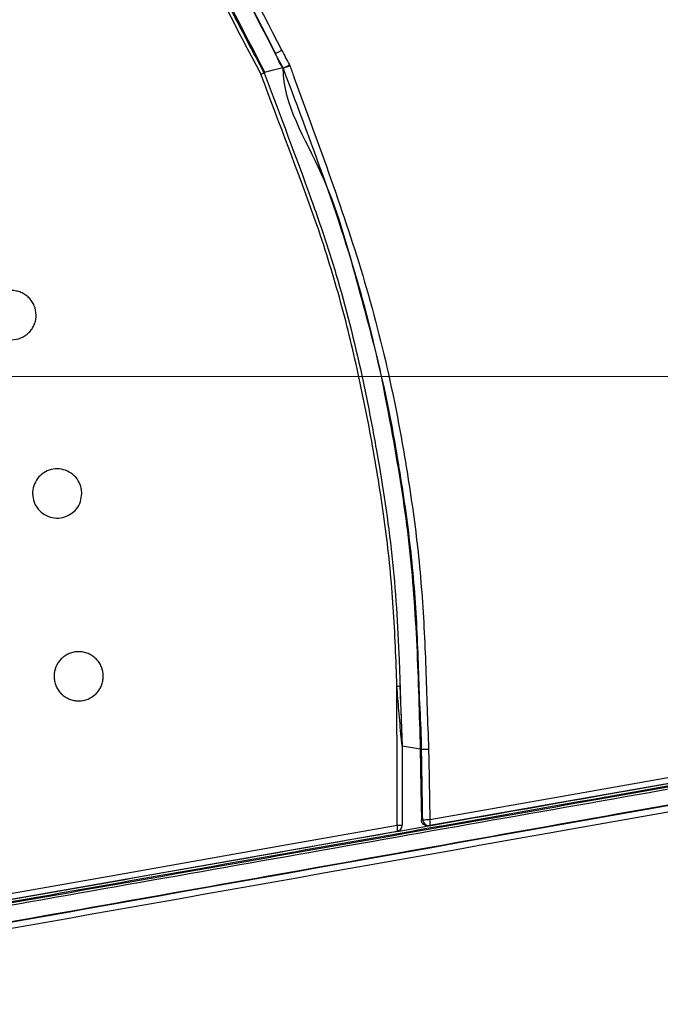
# Model space of a CAD drawing. Header units: millimetres. Extents: x 25 to 1935, y 715 to 2336.
# Tile 33 of 252: x 336 to 347, y 1005 to 1021. Entities that reach past the tile are written whole.
import ezdxf

# ---------------------------------------------------------------- set-up
doc = ezdxf.new("R2010")
doc.units = ezdxf.units.MM
doc.header["$LTSCALE"] = 2
doc.layers.get('0').update_dxf_attribs({"color": 2})
doc.styles.add('FS2312', font='simsun.ttf', dxfattribs={"width": 0.8})
doc.dimstyles.new('STANDARD$0', dxfattribs={"dimtxt": 3.5, "dimasz": 3, "dimexe": 1.5, "dimexo": 0.5, "dimgap": 1.5, "dimtad": 1, "dimdec": 1, "dimlfac": 5, "dimdsep": 46, "dimtxsty": 'FS2312', "dimblk1": 'OPEN', "dimblk2": 'OPEN', "dimsah": 1, "dimcen": 0, "dimclrd": 4, "dimclre": 4, "dimclrt": 4, "dimadec": 0, "dimazin": 0, "dimtfac": 1, "dimtdec": 1, "dimtmove": 1, "dimatfit": 0, "dimldrblk": 'OPEN', "dimfxl": 1, "dimtolj": 1, "dimtzin": 0, "dimlwd": 18, "dimlwe": 18, "dimarcsym": 1})

# ---------------------------------------------------------------- blocks, each defined once
blk = doc.blocks.new('_OPEN')
at = {"color": 0}
for p, q in [((-0.966, 0.259), (0, 0)), ((0, 0), (-1, 0)), ((0, 0), (-0.966, -0.259))]:
    blk.add_line(p, q, dxfattribs=at)
blk = doc.blocks.new('*D39')
at = {"color": 4, "lineweight": 18, "transparency": 16777216}
for p, q in [((314.278, 1015.006), (378.987, 1015.006)), ((377.487, 1012.006), (377.487, 895.616)), ((313.225, 892.616), (378.987, 892.616))]:
    blk.add_line(p, q, dxfattribs=at)
at = {"layer": 'Defpoints', "color": 0, "transparency": 16777216}
for p in [(313.778, 1015.006), (312.725, 892.616), (377.487, 892.616)]:
    blk.add_point(p, dxfattribs=at)
at = {"color": 4, "lineweight": 18, "transparency": 16777216, "xscale": 3, "yscale": 3, "zscale": 3}
for p, rotation in [((377.487, 1015.006), 90), ((377.487, 892.616), 270)]:
    blk.add_blockref('_OPEN', p, dxfattribs=dict(at, rotation=rotation))
at = {"color": 4, "transparency": 16777216, "insert": (374.237, 953.811), "char_height": 3.5, "attachment_point": 5, "rotation": 90, "style": 'FS2312'}
blk.add_mtext('\\A1;612', dxfattribs=at)

msp = doc.modelspace()

# ---------------------------------------------------------------- linework, layer by layer
at = {"color": 2, "linetype": 'Continuous', "lineweight": 30}
for p, q in [((340.59, 1020.025), (340.581, 1020.028)), ((340.59, 1020.025), (340.59, 1020.025)), ((340.285, 1019.961), (340.287, 1019.957)), ((340.287, 1019.957), (340.289, 1019.953)), ((342.487, 1010.011), (342.488, 1009.984)), ((342.487, 1009.997), (342.523, 1009.007)), ((342.488, 1009.982), (342.498, 1009.68)), ((342.523, 1009.005), (342.817, 1008.954)), ((342.839, 1008.95), (342.817, 1008.954)), ((342.442, 1007.712), (342.526, 1007.712)), ((342.443, 1007.613), (342.952, 1007.703)), ((342.836, 1007.8), (342.858, 1007.803))]:
    msp.add_line(p, q, dxfattribs=at)
at = {"color": 2, "linetype": 'Continuous', "lineweight": 30, "flags": 128}
for points in [[(340.287, 1019.957), (340.434, 1019.993), (340.581, 1020.028)], [(340.274, 1019.947), (340.278, 1019.952), (340.285, 1019.961)], [(342.442, 1007.712), (342.441, 1008.131), (342.44, 1008.55), (342.44, 1008.97), (342.439, 1009.389), (342.438, 1009.974)], [(342.973, 1007.805), (345.285, 1008.212), (347.582, 1008.617), (349.863, 1009.018), (352.124, 1009.417), (354.363, 1009.811)], [(354.349, 1009.712), (352.112, 1009.318), (349.854, 1008.92), (347.577, 1008.518), (345.283, 1008.114), (342.974, 1007.707)], [(342.524, 1009.004), (342.524, 1008.586), (342.525, 1008.149), (342.525, 1008.131), (342.526, 1007.712)], [(342.817, 1008.954), (342.828, 1008.307), (342.836, 1007.8)], [(342.953, 1008.951), (342.956, 1008.782), (342.962, 1008.456), (342.967, 1008.131), (342.973, 1007.805)], [(330.691, 1005.642), (333.051, 1006.058), (335.408, 1006.473), (337.761, 1006.887), (340.106, 1007.3), (342.442, 1007.712)], [(342.974, 1007.707), (342.956, 1007.704), (342.952, 1007.703)], [(342.443, 1007.613), (340.111, 1007.202), (337.768, 1006.789), (335.419, 1006.375), (333.065, 1005.959), (330.709, 1005.544)]]:
    msp.add_lwpolyline(points, dxfattribs=at)
at = {"color": 2, "linetype": 'Continuous', "lineweight": 30}
for centre, radius, start, end in [((340.411, 1020.542), 0.547, 289.0687, 300.7852), ((340.408, 1020.779), 0.776, 283.5608, 291.8646), ((340.114, 1020.154), 0.262, 296.15, 307.6747), ((340.219, 1019.918), 0.0616, 21.3967, 28.0738), ((342.374, 1012.214), 2.24, 271.6347, 272.926), ((342.456, 1009.004), 0.0683, 0.2681, 2.4088), ((342.282, 1007.66), 0.167, 343.755, 17.9787), ((342.426, 1007.712), 0.1, 280.0044, 0.0827), ((342.673, 1023.914), 16.112, 270.6604, 271.0668), ((342.958, 1007.805), 0.0992, 180.7019, 279.1675), ((342.82, 1007.755), 0.161, 342.6531, 18.2416)]:
    msp.add_arc(centre, radius, start, end, dxfattribs=at)
for centre, major_axis, ratio, start_param, end_param in [((330.674, 1005.825), (73.9, 13.032), 0.008594, 4.710873, 5.035981), ((330.691, 1005.727), (74, 13.032), 0.008583, 4.710877, 5.035985)]:
    msp.add_ellipse(centre, major_axis=major_axis, ratio=ratio, start_param=start_param, end_param=end_param, dxfattribs=at)
for points, knots in [([(326.104, 1034.74), (326.483, 1034.527), (326.866, 1034.319), (327.633, 1033.908), (328.018, 1033.705), (328.786, 1033.292), (329.168, 1033.083), (329.925, 1032.652), (330.299, 1032.43), (330.851, 1032.08), (331.034, 1031.96), (331.394, 1031.715), (331.572, 1031.59), (332.1, 1031.205), (332.443, 1030.938), (333.115, 1030.382), (333.443, 1030.095), (334.083, 1029.504), (334.396, 1029.201), (335.009, 1028.582), (335.309, 1028.265), (335.897, 1027.622), (336.185, 1027.294), (336.746, 1026.628), (337.02, 1026.289), (337.549, 1025.597), (337.804, 1025.243), (338.17, 1024.702), (338.289, 1024.519), (338.522, 1024.15), (338.635, 1023.964), (338.965, 1023.4), (339.174, 1023.017), (339.783, 1021.861), (340.165, 1021.078), (340.568, 1020.307)], [0, 0, 0, 0, 0.0625, 0.0625, 0.125, 0.125, 0.1875, 0.1875, 0.25, 0.25, 0.28125, 0.28125, 0.3125, 0.3125, 0.375, 0.375, 0.4375, 0.4375, 0.5, 0.5, 0.5625, 0.5625, 0.625, 0.625, 0.6875, 0.6875, 0.75, 0.75, 0.78125, 0.78125, 0.8125, 0.8125, 0.875, 0.875, 1, 1, 1, 1]), ([(326.015, 1034.654), (327.549, 1033.781), (329.131, 1033.02), (330.786, 1031.967), (331.519, 1031.486), (332.22, 1030.952), (333.407, 1029.96), (334.051, 1029.356), (334.97, 1028.419), (336.185, 1027.13), (337.306, 1025.766), (338.165, 1024.477), (339.116, 1022.998), (339.848, 1021.398), (340.581, 1020.028)], [0, 0, 0, 0, 0.25, 0.25, 0.28, 0.375, 0.375, 0.5, 0.5, 0.56, 0.75, 0.75, 0.78, 0.9999998, 0.9999998, 0.9999998, 0.9999998]), ([(340.466, 1020.261), (340.064, 1021.032), (339.684, 1021.814), (339.077, 1022.97), (338.868, 1023.352), (338.539, 1023.915), (338.426, 1024.101), (338.194, 1024.47), (338.075, 1024.652), (337.71, 1025.193), (337.455, 1025.546), (336.927, 1026.237), (336.654, 1026.576), (336.093, 1027.241), (335.805, 1027.567), (335.218, 1028.21), (334.918, 1028.526), (334.306, 1029.144), (333.993, 1029.446), (333.353, 1030.035), (333.024, 1030.321), (332.353, 1030.875), (332.01, 1031.141), (331.482, 1031.524), (331.304, 1031.649), (330.944, 1031.892), (330.761, 1032.011), (330.209, 1032.359), (329.834, 1032.581), (329.078, 1033.009), (328.696, 1033.217), (327.929, 1033.628), (327.544, 1033.831), (326.969, 1034.139), (326.778, 1034.242), (326.396, 1034.45), (326.206, 1034.555), (326.017, 1034.661)], [0, 0, 0, 0, 0.125, 0.125, 0.1875, 0.1875, 0.21875, 0.21875, 0.25, 0.25, 0.3125, 0.3125, 0.375, 0.375, 0.4375, 0.4375, 0.5, 0.5, 0.5625, 0.5625, 0.625, 0.625, 0.6875, 0.6875, 0.71875, 0.71875, 0.75, 0.75, 0.8125, 0.8125, 0.875, 0.875, 0.9375, 0.9375, 0.96875, 0.96875, 1, 1, 1, 1]), ([(326.021, 1034.286), (326.562, 1033.992), (327.355, 1033.562), (328.659, 1032.874), (329.66, 1032.319), (330.635, 1031.717), (331.583, 1031.072), (332.712, 1030.185), (333.771, 1029.218), (334.783, 1028.205), (335.755, 1027.153), (336.856, 1025.832), (337.695, 1024.667), (338.301, 1023.694), (338.863, 1022.696), (339.382, 1021.677), (339.834, 1020.786), (340.089, 1020.294), (340.215, 1020.058), (340.274, 1019.947)], [0, 0, 0, 0, 0.089381, 0.130812, 0.21379, 0.255319, 0.296872, 0.379997, 0.463059, 0.504557, 0.587549, 0.670592, 0.753715, 0.795267, 0.836785, 0.919701, 0.961099, 0.981783, 1, 1, 1, 1]), ([(340.229, 1019.919), (339.821, 1020.676), (339.442, 1021.45), (338.847, 1022.596), (338.643, 1022.976), (338.323, 1023.537), (338.214, 1023.723), (337.989, 1024.09), (337.873, 1024.272), (337.517, 1024.811), (337.268, 1025.162), (336.75, 1025.85), (336.482, 1026.187), (335.93, 1026.849), (335.647, 1027.173), (335.068, 1027.811), (334.773, 1028.125), (333.87, 1029.049), (333.242, 1029.64), (332.252, 1030.471), (331.915, 1030.738), (331.222, 1031.251), (330.867, 1031.495), (330.142, 1031.96), (329.772, 1032.181), (329.024, 1032.608), (328.646, 1032.815), (327.508, 1033.425), (326.743, 1033.82), (325.992, 1034.241)], [0, 0, 0, 0, 0.125, 0.125, 0.1875, 0.1875, 0.21875, 0.21875, 0.25, 0.25, 0.3125, 0.3125, 0.375, 0.375, 0.4375, 0.4375, 0.5, 0.5, 0.625, 0.625, 0.6875, 0.6875, 0.75, 0.75, 0.8125, 0.8125, 0.875, 0.875, 1, 1, 1, 1]), ([(336.81, 1025.835), (337.082, 1025.485), (337.73, 1024.652), (338.598, 1023.225), (339.439, 1021.593), (340.003, 1020.506), (340.285, 1019.961)], [0, 0, 0, 0, 0.194215, 0.462467, 0.73077, 1, 1, 1, 1]), ([(340.567, 1020.308), (340.544, 1020.296), (340.519, 1020.283), (340.481, 1020.266), (340.469, 1020.261), (340.466, 1020.261)], [0, 0, 0, 0, 0.5, 0.5, 1, 1, 1, 1]), ([(340.59, 1020.025), (340.59, 1020.025), (340.527, 1020.088), (340.496, 1020.175), (340.466, 1020.261)], [0, 0, 0, 0, 0.000032, 1, 1, 1, 1]), ([(340.581, 1020.028), (340.831, 1019.369), (341.332, 1018.047), (341.982, 1016.023), (342.372, 1014.088), (342.657, 1012.291), (342.772, 1010.625), (342.802, 1009.512), (342.817, 1008.954)], [0, 0, 0, 0, 0.186119, 0.373291, 0.560115, 0.706423, 0.85275, 1, 1, 1, 1]), ([(342.839, 1008.95), (342.839, 1008.95), (342.839, 1009.169), (342.799, 1009.825), (342.777, 1010.919), (342.674, 1012.228), (342.482, 1013.526), (342.223, 1014.985), (341.777, 1016.582), (341.312, 1018.328), (340.59, 1019.417), (340.59, 1020.025), (340.59, 1020.025)], [0, 0, 0, 0, 0.000001, 0.057871, 0.173165, 0.288392, 0.403709, 0.519044, 0.679124, 0.839547, 0.999999, 1, 1, 1, 1]), ([(340.691, 1020.072), (340.692, 1020.07), (340.693, 1020.068), (340.694, 1020.066), (340.695, 1020.064), (340.696, 1020.061), (340.697, 1020.059)], [0, 0, 0, 0, 0.00003284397, 0.00003284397, 0.00003284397, 0.00007090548, 0.00007090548, 0.00007090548, 0.00007090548]), ([(340.697, 1020.059), (340.719, 1019.998), (340.942, 1019.384), (341.373, 1018.22), (341.933, 1016.549), (342.333, 1014.984), (342.597, 1013.542), (342.788, 1012.24), (342.889, 1010.926), (342.921, 1009.83), (342.945, 1009.171), (342.953, 1008.951)], [0, 0, 0, 0, 0.0171891, 0.1718565, 0.3265037, 0.4808484, 0.5962369, 0.7116078, 0.8268581, 0.9421738, 1, 1, 1, 1]), ([(340.277, 1019.941), (340.276, 1019.94), (340.27, 1019.937), (340.253, 1019.93), (340.241, 1019.925), (340.228, 1019.92)], [0, 0, 0, 0, 0.5, 0.5, 1, 1, 1, 1]), ([(342.438, 1009.974), (342.424, 1010.402), (342.408, 1010.829), (342.351, 1011.681), (342.308, 1012.106), (342.198, 1012.953), (342.131, 1013.375), (341.982, 1014.217), (341.9, 1014.636), (341.717, 1015.47), (341.616, 1015.885), (341.445, 1016.502), (341.384, 1016.707), (341.257, 1017.115), (341.19, 1017.317), (340.84, 1018.326), (340.52, 1019.118), (340.228, 1019.92)], [0, 0, 0, 0, 0.125, 0.125, 0.25, 0.25, 0.375, 0.375, 0.5, 0.5, 0.625, 0.625, 0.6875, 0.6875, 0.75, 0.75, 1, 1, 1, 1]), ([(340.277, 1019.941), (340.538, 1019.256), (340.901, 1018.308), (341.281, 1017.215), (341.574, 1016.268), (341.815, 1015.306), (342.01, 1014.335), (342.188, 1013.36), (342.382, 1012.099), (342.46, 1010.825), (342.484, 1010.118), (342.489, 1009.976)], [0, 0, 0, 0, 0.214148, 0.29686, 0.338241, 0.503771, 0.586439, 0.627757, 0.793233, 0.958723, 1, 1, 1, 1]), ([(336.571, 1016.005), (336.571, 1015.978), (336.569, 1015.952), (336.559, 1015.901), (336.551, 1015.876), (336.531, 1015.827), (336.519, 1015.804), (336.49, 1015.761), (336.473, 1015.74), (336.417, 1015.685), (336.373, 1015.655), (336.276, 1015.615), (336.224, 1015.605), (336.146, 1015.605), (336.119, 1015.607), (336.068, 1015.617), (336.043, 1015.625), (335.995, 1015.645), (335.971, 1015.657), (335.928, 1015.686), (335.908, 1015.703), (335.87, 1015.74), (335.854, 1015.76), (335.825, 1015.804), (335.812, 1015.827), (335.792, 1015.876), (335.784, 1015.9), (335.774, 1015.952), (335.771, 1015.978), (335.771, 1016.057), (335.782, 1016.109), (335.822, 1016.206), (335.852, 1016.25), (335.907, 1016.306), (335.928, 1016.323), (335.971, 1016.352), (335.994, 1016.364), (336.042, 1016.384), (336.068, 1016.392), (336.119, 1016.402), (336.145, 1016.405), (336.197, 1016.405), (336.224, 1016.402), (336.275, 1016.392), (336.3, 1016.384), (336.348, 1016.364), (336.371, 1016.352), (336.415, 1016.323), (336.435, 1016.306), (336.472, 1016.269), (336.489, 1016.249), (336.518, 1016.206), (336.531, 1016.182), (336.561, 1016.11), (336.571, 1016.058), (336.571, 1016.005)], [0, 0, 0, 0, 0.03125, 0.03125, 0.0625, 0.0625, 0.09375, 0.09375, 0.125, 0.125, 0.1875, 0.1875, 0.25, 0.25, 0.28125, 0.28125, 0.3125, 0.3125, 0.34375, 0.34375, 0.375, 0.375, 0.40625, 0.40625, 0.4375, 0.4375, 0.46875, 0.46875, 0.5, 0.5, 0.5625, 0.5625, 0.625, 0.625, 0.65625, 0.65625, 0.6875, 0.6875, 0.71875, 0.71875, 0.75, 0.75, 0.78125, 0.78125, 0.8125, 0.8125, 0.84375, 0.84375, 0.875, 0.875, 0.90625, 0.90625, 0.9375, 0.9375, 1, 1, 1, 1]), ([(337.314, 1013.106), (337.309, 1013.061), (337.301, 1012.972), (337.232, 1012.852), (337.131, 1012.761), (337.005, 1012.709), (336.868, 1012.701), (336.736, 1012.739), (336.624, 1012.819), (336.545, 1012.931), (336.508, 1013.063), (336.517, 1013.2), (336.57, 1013.325), (336.662, 1013.426), (336.782, 1013.492), (336.917, 1013.514), (337.052, 1013.49), (337.172, 1013.422), (337.261, 1013.318), (337.307, 1013.207), (337.312, 1013.134), (337.314, 1013.106)], [0, 0, 0, 0, 0.053437, 0.10687, 0.160402, 0.214137, 0.268043, 0.322014, 0.375926, 0.429689, 0.48328, 0.536747, 0.59018, 0.643678, 0.69732, 0.751133, 0.805076, 0.859043, 0.912903, 0.966574, 1, 1, 1, 1]), ([(337.663, 1010.134), (337.663, 1010.108), (337.66, 1010.082), (337.65, 1010.031), (337.643, 1010.005), (337.622, 1009.957), (337.61, 1009.934), (337.581, 1009.89), (337.564, 1009.87), (337.509, 1009.814), (337.464, 1009.785), (337.368, 1009.745), (337.315, 1009.734), (337.237, 1009.734), (337.211, 1009.737), (337.16, 1009.747), (337.135, 1009.755), (337.086, 1009.775), (337.063, 1009.787), (337.02, 1009.816), (336.999, 1009.832), (336.962, 1009.87), (336.945, 1009.89), (336.916, 1009.933), (336.904, 1009.957), (336.884, 1010.005), (336.876, 1010.03), (336.866, 1010.082), (336.863, 1010.108), (336.863, 1010.187), (336.874, 1010.239), (336.914, 1010.336), (336.943, 1010.38), (336.999, 1010.436), (337.019, 1010.453), (337.063, 1010.482), (337.086, 1010.494), (337.134, 1010.514), (337.159, 1010.522), (337.211, 1010.532), (337.236, 1010.534), (337.289, 1010.534), (337.315, 1010.532), (337.366, 1010.522), (337.391, 1010.514), (337.44, 1010.494), (337.463, 1010.482), (337.506, 1010.453), (337.527, 1010.436), (337.564, 1010.399), (337.581, 1010.379), (337.61, 1010.336), (337.622, 1010.312), (337.652, 1010.24), (337.663, 1010.187), (337.663, 1010.134)], [0, 0, 0, 0, 0.03125, 0.03125, 0.0625, 0.0625, 0.09375, 0.09375, 0.125, 0.125, 0.1875, 0.1875, 0.25, 0.25, 0.28125, 0.28125, 0.3125, 0.3125, 0.34375, 0.34375, 0.375, 0.375, 0.40625, 0.40625, 0.4375, 0.4375, 0.46875, 0.46875, 0.5, 0.5, 0.5625, 0.5625, 0.625, 0.625, 0.65625, 0.65625, 0.6875, 0.6875, 0.71875, 0.71875, 0.75, 0.75, 0.78125, 0.78125, 0.8125, 0.8125, 0.84375, 0.84375, 0.875, 0.875, 0.90625, 0.90625, 0.9375, 0.9375, 1, 1, 1, 1]), ([(342.524, 1009.004), (342.524, 1009.004), (342.524, 1009.004), (342.524, 1009.005), (342.524, 1009.007), (342.522, 1009.017), (342.518, 1009.063), (342.498, 1009.251), (342.471, 1009.565), (342.449, 1009.842), (342.438, 1009.974)], [0, 0, 0, 0, 0.001626, 0.003513, 0.006423, 0.015902, 0.046168, 0.158027, 0.596066, 1, 1, 1, 1]), ([(342.489, 1009.976), (342.494, 1009.814), (342.499, 1009.652), (342.508, 1009.409), (342.511, 1009.328), (342.515, 1009.206), (342.517, 1009.166), (342.52, 1009.105), (342.52, 1009.085), (342.522, 1009.055), (342.522, 1009.045), (342.523, 1009.03), (342.523, 1009.025), (342.523, 1009.017), (342.523, 1009.015), (342.524, 1009.011), (342.524, 1009.01), (342.524, 1009.008), (342.524, 1009.007), (342.524, 1009.007)], [0, 0, 0, 0, 0.5, 0.5, 0.75, 0.75, 0.875, 0.875, 0.9375, 0.9375, 0.96875, 0.96875, 0.984375, 0.984375, 0.992187, 0.992187, 0.996094, 0.996094, 1, 1, 1, 1]), ([(330.694, 1005.488), (332.714, 1005.844), (334.731, 1006.2), (337.752, 1006.733), (338.757, 1006.91), (340.761, 1007.263), (341.76, 1007.439), (343.754, 1007.791), (344.747, 1007.966), (346.725, 1008.315), (347.709, 1008.488), (349.669, 1008.834), (350.645, 1009.006), (352.584, 1009.347), (353.547, 1009.517), (354.504, 1009.686)], [0, 0, 0, 0, 0.25, 0.25, 0.375, 0.375, 0.5, 0.5, 0.625, 0.625, 0.75, 0.75, 0.875, 0.875, 1, 1, 1, 1]), ([(354.573, 1009.711), (354.481, 1009.695), (353.458, 1009.515), (351.49, 1009.168), (348.64, 1008.665), (345.754, 1008.156), (342.815, 1007.638), (339.832, 1007.112), (336.803, 1006.578), (333.757, 1006.041), (331.718, 1005.682), (330.698, 1005.502)], [0, 0, 0, 0, 0.01207, 0.133289, 0.254508, 0.37651, 0.498513, 0.623457, 0.748402, 0.874201, 1, 1, 1, 1]), ([(354.524, 1009.649), (353.716, 1009.506), (352.101, 1009.222), (349.439, 1008.752), (346.543, 1008.242), (343.409, 1007.69), (340.253, 1007.133), (337.078, 1006.573), (333.892, 1006.012), (331.764, 1005.636), (330.701, 1005.449)], [0, 0, 0, 0, 0.105094, 0.210189, 0.341825, 0.47346, 0.605095, 0.73673, 0.868365, 1, 1, 1, 1]), ([(342.965, 1007.706), (343.911, 1007.873), (345.852, 1008.216), (348.763, 1008.729), (351.634, 1009.236), (353.498, 1009.565), (354.396, 1009.723)], [0, 0, 0, 0, 0.244412, 0.501172, 0.759688, 1, 1, 1, 1]), ([(354.305, 1009.374), (353.434, 1009.218), (351.692, 1008.906), (348.933, 1008.413), (346.041, 1007.897), (343.013, 1007.358), (339.964, 1006.816), (336.9, 1006.273), (333.824, 1005.729), (331.77, 1005.367), (330.743, 1005.185)], [0, 0, 0, 0, 0.114522, 0.229045, 0.357538, 0.48603, 0.614523, 0.743015, 0.871508, 1, 1, 1, 1]), ([(342.524, 1009.007), (342.524, 1009.007), (342.524, 1009.007), (342.524, 1009.007), (342.524, 1009.007)], [0, 0, 0, 0, 0.930128, 1, 1, 1, 1]), ([(342.839, 1008.95), (342.844, 1008.95), (342.859, 1008.95), (342.901, 1008.951), (342.928, 1008.951), (342.953, 1008.951)], [0, 0, 0, 0, 0.5, 0.5, 1, 1, 1, 1]), ([(342.858, 1007.803), (342.855, 1008.02), (342.851, 1008.237), (342.846, 1008.563), (342.842, 1008.728), (342.84, 1008.893), (342.839, 1008.95)], [0, 0, 0, 0, 0.567371, 0.568041, 0.852057, 1, 1, 1, 1]), ([(342.952, 1007.703), (342.924, 1007.698), (342.894, 1007.706), (342.861, 1007.733), (342.852, 1007.745), (342.84, 1007.771), (342.837, 1007.785), (342.836, 1007.8)], [0, 0, 0, 0, 0.5, 0.5, 0.75, 0.75, 1, 1, 1, 1]), ([(330.691, 1005.541), (330.762, 1005.554), (331.828, 1005.742), (333.888, 1006.105), (336.872, 1006.632), (339.731, 1007.136), (341.588, 1007.464), (342.456, 1007.617)], [0, 0, 0, 0, 0.018073, 0.270534, 0.522995, 0.77712, 1, 1, 1, 1])]:
    msp.add_open_spline(points, degree=3, knots=knots, dxfattribs=at)
msp.add_open_spline([(340.567, 1020.308), (340.608, 1020.229), (340.649, 1020.15), (340.691, 1020.072)], degree=3, dxfattribs=at)

# ---------------------------------------------------------------- dimensions: what is measured, and where the dimension line sits
dim = msp.add_linear_dim(base=(377.4865, 892.6156), p1=(313.7783, 1015.0061), p2=(312.725, 892.6156), angle=90, dimstyle='STANDARD$0')
dim.commit()
dim.dimension.update_dxf_attribs({"geometry": '*D39', "text_midpoint": (374.2365, 953.8109)})

doc.saveas('drawing.dxf')
